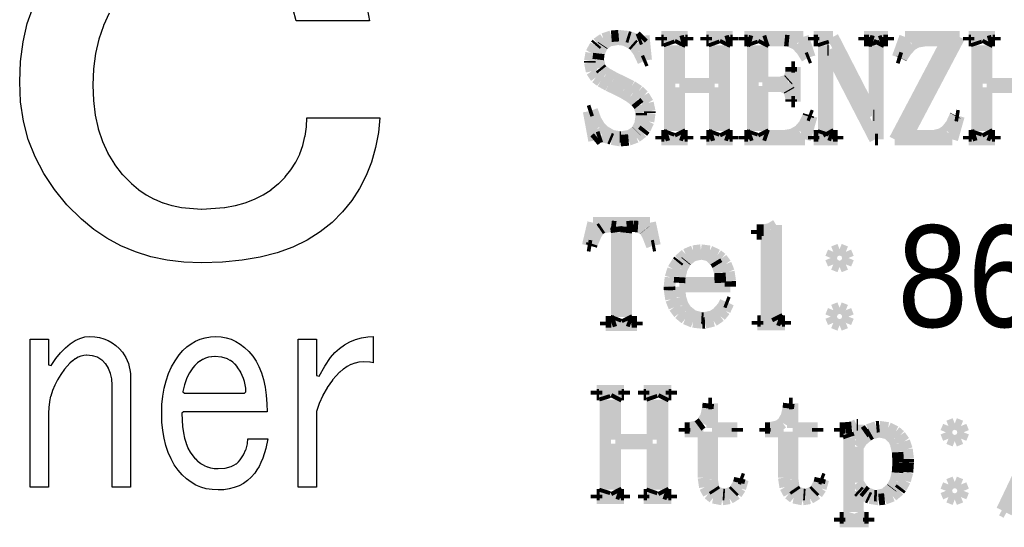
# Model space of a CAD drawing. Extents: x -38 to 372, y -82 to 205.
# Tile 24 of 34: x 336.87 to 345.57, y -74.89 to -70.41. Entities that reach past the tile are written whole.
import ezdxf

# ---------------------------------------------------------------- set-up
doc = ezdxf.new("R2010")
doc.units = 0
doc.layers.add('BOARD_GEOMETRY_DIMENSION', color=2, linetype='CONTINUOUS')

msp = doc.modelspace()

# ---------------------------------------------------------------- linework, layer by layer
at = {"layer": 'BOARD_GEOMETRY_DIMENSION'}
for points in [[(337.658456, -70.34911), (337.607656, -70.4596), (337.607148, -70.46087), (337.566508, -70.579488), (337.566, -70.580504), (337.537806, -70.706996), (337.537806, -70.707504), (337.520534, -70.842378), (337.52028, -70.843394), (337.514946, -70.985634), (337.519518, -71.121778), (337.519518, -71.122794), (337.535012, -71.250302), (337.535012, -71.251572), (337.56092, -71.370698), (337.561682, -71.372476), (337.59902, -71.482712), (337.599782, -71.48449), (337.645756, -71.587614), (337.64601, -71.589392), (337.703922, -71.685404), (337.705446, -71.686674), (337.77301, -71.774812), (337.774534, -71.776336), (337.85429, -71.855838), (337.855052, -71.8566), (337.91779, -71.909178), (337.918806, -71.910194), (337.985354, -71.954898), (337.986116, -71.955406), (338.05622, -71.993506), (338.057998, -71.994014), (338.133182, -72.025002), (338.133944, -72.025002), (338.211922, -72.050402), (338.213446, -72.050402), (338.295742, -72.067674), (338.297012, -72.067928), (338.47405, -72.08139), (338.47532, -72.08139), (338.677758, -72.067928), (338.679282, -72.067674), (338.771484, -72.050402), (338.772754, -72.050402), (338.859114, -72.025002), (338.860384, -72.025002), (338.941156, -71.994014), (338.941918, -71.993506), (339.01761, -71.955406), (339.019388, -71.954898), (339.088984, -71.910194), (339.09, -71.909432), (339.154516, -71.8566), (339.15604, -71.855838), (339.21319, -71.79818), (339.214206, -71.79691), (339.263482, -71.735188), (339.264244, -71.734172), (339.305646, -71.668132), (339.306154, -71.666608), (339.34146, -71.595488), (339.341714, -71.59371), (339.367622, -71.519796), (339.368384, -71.518526), (339.387688, -71.43877), (339.388196, -71.4375), (339.39988, -71.354188), (339.39988, -71.353172), (339.403182, -71.27621), (340.049612, -71.27621), (340.036912, -71.404988), (340.01202, -71.538592), (339.975952, -71.6661), (339.929216, -71.785988), (339.870796, -71.900288), (339.800946, -72.006206), (339.719412, -72.106536), (339.62721, -72.198738), (339.522816, -72.282812), (339.407754, -72.355202), (339.2805, -72.417686), (339.14334, -72.466708), (338.99221, -72.506586), (338.831682, -72.534272), (338.658962, -72.551036), (338.474812, -72.555608), (338.318094, -72.550274), (338.168996, -72.531986), (338.025994, -72.502014), (337.890358, -72.460104), (337.76031, -72.406002), (337.63839, -72.339708), (337.522058, -72.261984), (337.413346, -72.170798), (337.284822, -72.043798), (337.174078, -71.90867), (337.080098, -71.768208), (337.00339, -71.619872), (336.9437, -71.46544), (336.90052, -71.303134), (336.87512, -71.134478), (336.8675, -70.957694), (336.874358, -70.7771), (336.89798, -70.604634), (336.93481, -70.442328), (336.988658, -70.288912)], [(339.939122, -70.32371), (339.957156, -70.417436), (339.309456, -70.417436), (339.28431, -70.318376)]]:
    msp.add_lwpolyline(points, dxfattribs=at)
at = {"layer": 'BOARD_GEOMETRY_DIMENSION', "const_width": 0.1016}
for points in [[(341.967566, -70.617588), (342.02497, -70.576948)], [(342.071706, -70.593712), (342.019636, -70.63232)], [(342.02497, -70.576948), (342.094566, -70.554088)], [(342.152986, -70.58025), (342.071706, -70.593712)], [(342.094566, -70.554088), (342.159336, -70.549008)], [(342.21547, -70.588632), (342.152986, -70.58025)], [(342.159336, -70.549008), (342.235282, -70.55739)], [(342.281002, -70.622922), (342.21547, -70.588632)], [(342.235282, -70.55739), (342.259158, -70.564502)], [(342.259158, -70.564502), (342.328754, -70.58533)], [(342.328754, -70.58533), (342.354916, -70.574916)], [(342.354916, -70.574916), (342.380824, -70.549008)], [(342.380824, -70.549008), (342.402668, -70.765416)], [(342.535002, -70.559422), (342.768174, -70.559422)], [(342.535002, -70.590918), (342.535002, -70.559422)], [(342.556846, -70.590918), (342.535002, -70.590918)], [(342.598502, -70.601332), (342.556846, -70.590918)], [(342.747346, -70.590918), (342.709754, -70.601332)], [(342.768174, -70.590918), (342.747346, -70.590918)], [(342.768174, -70.559422), (342.768174, -70.590918)], [(342.932512, -70.559422), (343.165938, -70.559422)], [(342.932512, -70.590918), (342.932512, -70.559422)], [(342.95461, -70.590918), (342.932512, -70.590918)], [(342.996012, -70.601332), (342.95461, -70.590918)], [(343.14511, -70.590918), (343.107518, -70.601332)], [(343.165938, -70.590918), (343.14511, -70.590918)], [(343.165938, -70.559422), (343.165938, -70.590918)], [(343.270332, -70.559422), (343.789762, -70.559422)], [(343.270332, -70.590918), (343.270332, -70.559422)], [(343.29751, -70.590918), (343.270332, -70.590918)], [(343.333832, -70.601332), (343.29751, -70.590918)], [(343.477596, -70.590918), (343.445338, -70.601332)], [(343.625424, -70.590918), (343.477596, -70.590918)], [(343.664032, -70.594728), (343.625424, -70.590918)], [(343.731596, -70.628002), (343.664032, -70.594728)], [(343.789762, -70.559422), (343.848182, -70.739508)], [(343.881964, -70.559422), (344.051636, -70.559422)], [(343.881964, -70.590918), (343.881964, -70.559422)], [(343.919302, -70.590918), (343.881964, -70.590918)], [(343.962228, -70.601332), (343.919302, -70.590918)], [(344.051636, -70.559422), (344.407744, -71.253604)], [(344.32748, -70.559422), (344.539824, -70.559422)], [(344.32748, -70.590918), (344.32748, -70.559422)], [(344.370152, -70.590918), (344.32748, -70.590918)], [(344.407744, -70.601332), (344.370152, -70.590918)], [(344.497152, -70.590918), (344.46591, -70.601332)], [(344.539824, -70.590918), (344.497152, -70.590918)], [(344.539824, -70.559422), (344.539824, -70.590918)], [(344.598244, -71.465948), (345.059254, -70.590918)], [(344.624152, -70.739508), (344.688668, -70.559422)], [(344.688668, -70.559422), (345.17076, -70.559422)], [(345.17076, -70.559422), (344.709496, -71.434706)], [(344.874088, -70.590918), (344.797888, -70.604126)], [(345.059254, -70.590918), (344.874088, -70.590918)], [(345.25077, -70.559422), (345.483942, -70.559422)], [(345.25077, -70.590918), (345.25077, -70.559422)], [(345.271598, -70.590918), (345.25077, -70.590918)], [(345.31427, -70.601332), (345.271598, -70.590918)], [(345.462098, -70.590918), (345.425776, -70.601332)], [(345.483942, -70.590918), (345.462098, -70.590918)], [(345.483942, -70.559422), (345.483942, -70.590918)], [(341.916512, -70.701916), (341.954104, -70.633336)], [(341.954104, -70.633336), (341.967566, -70.617588)], [(342.015572, -70.638416), (341.98433, -70.706234)], [(342.019636, -70.63232), (342.015572, -70.638416)], [(342.296496, -70.636638), (342.281002, -70.622922)], [(342.33612, -70.692518), (342.296496, -70.636638)], [(342.609932, -70.633336), (342.598502, -70.601332)], [(342.609932, -71.392034), (342.609932, -70.633336)], [(342.709754, -70.601332), (342.69426, -70.633336)], [(342.69426, -70.633336), (342.69426, -70.972934)], [(343.007696, -70.633336), (342.996012, -70.601332)], [(343.007696, -70.972934), (343.007696, -70.633336)], [(343.107518, -70.601332), (343.092024, -70.633336)], [(343.092024, -70.633336), (343.092024, -71.392034)], [(343.344246, -70.633336), (343.333832, -70.601332)], [(343.344246, -71.392034), (343.344246, -70.633336)], [(343.445338, -70.601332), (343.42959, -70.633336)], [(343.42959, -70.633336), (343.42959, -70.96252)], [(343.778332, -70.67931), (343.731596, -70.628002)], [(343.82202, -70.749922), (343.778332, -70.67931)], [(343.972388, -70.633336), (343.962228, -70.601332)], [(343.972388, -71.392034), (343.972388, -70.633336)], [(344.003884, -70.676008), (344.003884, -71.392034)], [(344.015314, -70.676008), (344.003884, -70.676008)], [(344.423238, -71.465948), (344.015314, -70.676008)], [(344.418158, -70.633336), (344.407744, -70.601332)], [(344.418158, -71.253604), (344.418158, -70.633336)], [(344.46591, -70.601332), (344.4494, -70.633336)], [(344.4494, -70.633336), (344.4494, -71.465948)], [(344.702384, -70.67931), (344.657426, -70.74789)], [(344.752168, -70.628002), (344.702384, -70.67931)], [(344.797888, -70.604126), (344.752168, -70.628002)], [(345.324938, -70.633336), (345.31427, -70.601332)], [(345.324938, -71.392034), (345.324938, -70.633336)], [(345.425776, -70.601332), (345.409012, -70.633336)], [(345.409012, -70.633336), (345.409012, -70.972934)], [(341.904066, -70.77202), (341.916512, -70.701916)], [(341.98433, -70.706234), (341.97798, -70.760336)], [(341.97798, -70.760336), (341.996776, -70.83425)], [(342.375744, -70.776846), (342.33612, -70.692518)], [(342.402668, -70.765416), (342.375744, -70.776846)], [(343.848182, -70.739508), (343.82202, -70.749922)], [(344.65641, -70.749922), (344.624152, -70.739508)], [(344.657426, -70.74789), (344.65641, -70.749922)], [(341.904066, -70.786244), (341.904066, -70.77202)], [(341.919814, -70.864222), (341.904066, -70.786244)], [(341.996776, -70.83425), (342.010238, -70.851014)], [(342.010238, -70.851014), (342.050878, -70.882002)], [(343.68359, -70.825106), (343.715848, -70.825106)], [(343.68359, -70.866508), (343.68359, -70.825106)], [(343.715848, -70.825106), (343.715848, -71.131938)], [(341.957152, -70.919594), (341.919814, -70.864222)], [(341.999824, -70.952106), (341.957152, -70.919594)], [(342.050878, -70.882002), (342.120728, -70.92061)], [(342.120728, -70.92061), (342.195658, -70.956932)], [(343.583768, -70.96252), (343.655396, -70.942708)], [(343.655396, -70.942708), (343.662762, -70.936104)], [(343.662762, -70.936104), (343.68359, -70.866508)], [(342.066626, -70.98919), (341.999824, -70.952106)], [(342.152986, -71.030846), (342.066626, -70.98919)], [(342.19134, -71.049642), (342.152986, -71.030846)], [(342.195658, -70.956932), (342.274652, -70.99554)], [(342.274652, -70.99554), (342.337136, -71.037196)], [(342.69426, -70.972934), (343.007696, -70.972934)], [(342.69426, -71.004938), (342.69426, -71.392034)], [(343.007696, -71.004938), (342.69426, -71.004938)], [(343.007696, -71.392034), (343.007696, -71.004938)], [(343.42959, -70.96252), (343.583768, -70.96252)], [(343.42959, -70.994524), (343.42959, -71.392034)], [(343.599262, -70.994524), (343.42959, -70.994524)], [(343.662762, -71.02602), (343.599262, -70.994524)], [(343.668096, -71.035418), (343.662762, -71.02602)], [(345.409012, -70.972934), (345.722448, -70.972934)], [(345.409012, -71.004938), (345.409012, -71.392034)], [(345.722448, -71.004938), (345.409012, -71.004938)], [(342.260174, -71.090536), (342.19134, -71.049642)], [(342.312244, -71.131938), (342.260174, -71.090536)], [(342.337136, -71.037196), (342.380824, -71.079106)], [(342.380824, -71.079106), (342.418416, -71.142606)], [(343.68359, -71.11111), (343.668096, -71.035418)], [(343.68359, -71.131938), (343.68359, -71.11111)], [(342.339168, -71.165212), (342.312244, -71.131938)], [(342.359996, -71.23303), (342.339168, -71.165212)], [(342.418416, -71.142606), (342.43391, -71.217536)], [(343.715848, -71.131938), (343.68359, -71.131938)], [(341.893652, -71.217536), (341.924894, -71.207122)], [(341.941658, -71.476616), (341.893652, -71.217536)], [(341.924894, -71.207122), (341.95512, -71.291196)], [(341.95512, -71.291196), (341.992712, -71.354696)], [(342.34755, -71.333106), (342.359996, -71.252588)], [(342.359996, -71.252588), (342.359996, -71.23303)], [(342.43391, -71.23303), (342.423496, -71.307706)], [(342.43391, -71.217536), (342.43391, -71.23303)], [(343.798144, -71.3359), (343.83345, -71.26224)], [(343.864692, -71.258938), (343.806526, -71.465948)], [(343.83345, -71.26224), (343.837768, -71.248524)], [(343.837768, -71.248524), (343.864692, -71.258938)], [(344.407744, -71.253604), (344.418158, -71.253604)], [(345.096846, -71.334122), (345.132152, -71.257922)], [(345.165426, -71.258938), (345.10726, -71.465948)], [(345.132152, -71.257922), (345.134438, -71.253604)], [(345.134438, -71.253604), (345.165426, -71.258938)], [(341.992712, -71.354696), (342.031066, -71.392034)], [(342.317324, -71.392034), (342.34755, -71.333106)], [(342.392254, -71.374508), (342.37041, -71.402448)], [(342.423496, -71.307706), (342.392254, -71.374508)], [(343.75344, -71.387208), (343.798144, -71.3359)], [(345.054174, -71.387208), (345.096846, -71.334122)], [(341.9729, -71.450708), (341.941658, -71.476616)], [(342.005158, -71.44004), (341.9729, -71.450708)], [(342.079072, -71.455534), (342.005158, -71.44004)], [(342.031066, -71.392034), (342.095836, -71.430642)], [(342.098884, -71.463916), (342.079072, -71.455534)], [(342.095836, -71.430642), (342.169496, -71.44512)], [(342.17483, -71.476616), (342.098884, -71.463916)], [(342.169496, -71.44512), (342.17991, -71.44512)], [(342.17991, -71.44512), (342.258142, -71.431912)], [(342.315292, -71.44512), (342.246712, -71.47052)], [(342.258142, -71.431912), (342.316308, -71.39305)], [(342.37041, -71.402448), (342.315292, -71.44512)], [(342.316308, -71.39305), (342.317324, -71.392034)], [(342.535002, -71.434706), (342.561926, -71.434706)], [(342.535002, -71.465948), (342.535002, -71.434706)], [(342.768174, -71.465948), (342.535002, -71.465948)], [(342.561926, -71.434706), (342.598502, -71.42353)], [(342.598502, -71.42353), (342.609932, -71.392034)], [(342.69426, -71.392034), (342.709754, -71.42353)], [(342.709754, -71.42353), (342.742012, -71.434706)], [(342.742012, -71.434706), (342.768174, -71.434706)], [(342.768174, -71.434706), (342.768174, -71.465948)], [(342.932512, -71.434706), (342.95969, -71.434706)], [(342.932512, -71.465948), (342.932512, -71.434706)], [(343.165938, -71.465948), (342.932512, -71.465948)], [(342.95969, -71.434706), (342.996012, -71.42353)], [(342.996012, -71.42353), (343.007696, -71.392034)], [(343.092024, -71.392034), (343.107518, -71.42353)], [(343.107518, -71.42353), (343.139776, -71.434706)], [(343.139776, -71.434706), (343.165938, -71.434706)], [(343.165938, -71.434706), (343.165938, -71.465948)], [(343.270332, -71.434706), (343.30259, -71.434706)], [(343.270332, -71.465948), (343.270332, -71.434706)], [(343.806526, -71.465948), (343.270332, -71.465948)], [(343.30259, -71.434706), (343.333832, -71.42353)], [(343.333832, -71.42353), (343.344246, -71.392034)], [(343.42959, -71.392034), (343.445338, -71.42353)], [(343.445338, -71.42353), (343.477596, -71.434706)], [(343.477596, -71.434706), (343.61501, -71.434706)], [(343.61501, -71.434706), (343.690956, -71.422514)], [(343.690956, -71.422514), (343.75344, -71.387208)], [(343.881964, -71.434706), (343.924636, -71.434706)], [(343.881964, -71.465948), (343.881964, -71.434706)], [(344.094308, -71.465948), (343.881964, -71.465948)], [(343.924636, -71.434706), (343.962228, -71.42353)], [(343.962228, -71.42353), (343.972388, -71.392034)], [(344.003884, -71.392034), (344.020394, -71.42353)], [(344.020394, -71.42353), (344.051636, -71.434706)], [(344.051636, -71.434706), (344.094308, -71.434706)], [(344.094308, -71.434706), (344.094308, -71.465948)], [(344.4494, -71.465948), (344.423238, -71.465948)], [(345.10726, -71.465948), (344.598244, -71.465948)], [(344.709496, -71.434706), (344.937588, -71.434706)], [(344.937588, -71.434706), (345.0082, -71.418196)], [(345.0082, -71.418196), (345.054174, -71.387208)], [(345.25077, -71.434706), (345.276932, -71.434706)], [(345.25077, -71.465948), (345.25077, -71.434706)], [(345.483942, -71.465948), (345.25077, -71.465948)], [(345.276932, -71.434706), (345.31427, -71.42353)], [(345.31427, -71.42353), (345.324938, -71.392034)], [(345.409012, -71.392034), (345.425776, -71.42353)], [(345.425776, -71.42353), (345.457018, -71.434706)], [(345.457018, -71.434706), (345.483942, -71.434706)], [(345.483942, -71.434706), (345.483942, -71.465948)], [(342.246712, -71.47052), (342.17483, -71.476616)], [(341.885778, -72.4027), (341.93353, -72.201786)], [(341.93353, -72.201786), (342.437466, -72.201786)], [(342.011762, -72.246744), (341.99195, -72.260206)], [(342.093042, -72.233282), (342.011762, -72.246744)], [(342.134444, -72.238362), (342.093042, -72.233282)], [(342.141048, -72.286368), (342.134444, -72.238362)], [(342.230456, -72.238362), (342.225122, -72.291448)], [(342.288622, -72.233282), (342.230456, -72.238362)], [(342.330278, -72.23633), (342.288622, -72.233282)], [(342.389714, -72.265286), (342.330278, -72.23633)], [(342.437466, -72.201786), (342.480138, -72.4027)], [(343.496138, -72.255888), (343.551256, -72.222614)], [(343.551256, -72.222614), (343.551256, -73.100438)], [(343.551764, -72.230488), (343.551764, -73.025)], [(341.960962, -72.303894), (341.924386, -72.388222)], [(341.99195, -72.260206), (341.960962, -72.303894)], [(342.141048, -73.034652), (342.141048, -72.286368)], [(342.225122, -72.291448), (342.225122, -73.034652)], [(342.39073, -72.266556), (342.389714, -72.265286)], [(342.416638, -72.315324), (342.39073, -72.266556)], [(342.453214, -72.408034), (342.416638, -72.315324)], [(343.378536, -72.267318), (343.440004, -72.267318)], [(343.378536, -72.300592), (343.378536, -72.267318)], [(343.42324, -72.300592), (343.378536, -72.300592)], [(343.46261, -72.317356), (343.42324, -72.300592)], [(343.440004, -72.267318), (343.496138, -72.255888)], [(343.473024, -72.367394), (343.46261, -72.317356)], [(343.463626, -72.294496), (343.463626, -73.100438)], [(341.918036, -72.408034), (341.885778, -72.4027)], [(341.924386, -72.388222), (341.918036, -72.408034)], [(342.480138, -72.4027), (342.453214, -72.408034)], [(342.691466, -72.53351), (342.750648, -72.48144)], [(342.750648, -72.48144), (342.818466, -72.45223)], [(342.815418, -72.49287), (342.756998, -72.53859)], [(342.891364, -72.477122), (342.815418, -72.49287)], [(342.818466, -72.45223), (342.88603, -72.443848)], [(342.88603, -72.443848), (342.962992, -72.454262)], [(342.957912, -72.49287), (342.891364, -72.477122)], [(343.01303, -72.543924), (342.957912, -72.49287)], [(342.962992, -72.454262), (343.031826, -72.48652)], [(343.031826, -72.48652), (343.069418, -72.516746)], [(344.03284, -72.513952), (344.0557, -72.458834)], [(344.0557, -72.458834), (344.110818, -72.43699)], [(344.110818, -72.43699), (344.165936, -72.458834)], [(344.165936, -72.458834), (344.188796, -72.513952)], [(342.639396, -72.612504), (342.67902, -72.549004)], [(342.67902, -72.549004), (342.691466, -72.53351)], [(342.75268, -72.543924), (342.717374, -72.607424)], [(342.756998, -72.53859), (342.75268, -72.543924)], [(343.031826, -72.574912), (343.01303, -72.543924)], [(343.05367, -72.645778), (343.031826, -72.574912)], [(343.069418, -72.516746), (343.106756, -72.566784)], [(343.106756, -72.566784), (343.132918, -72.634348)], [(344.0557, -72.570086), (344.03284, -72.513952)], [(344.110818, -72.59193), (344.0557, -72.570086)], [(344.165936, -72.570086), (344.110818, -72.59193)], [(344.188796, -72.513952), (344.165936, -72.570086)], [(342.616536, -72.685402), (342.639396, -72.612504)], [(342.699594, -72.68337), (342.696546, -72.733408)], [(342.717374, -72.607424), (342.699594, -72.68337)], [(343.057734, -72.733408), (343.05367, -72.645778)], [(343.132918, -72.634348), (343.145364, -72.718676)], [(342.608154, -72.766682), (342.616536, -72.685402)], [(342.60917, -72.79894), (342.608154, -72.766682)], [(342.696546, -72.733408), (343.057734, -72.733408)], [(343.14638, -72.766682), (342.696546, -72.766682)], [(342.696546, -72.766682), (342.703912, -72.859138)], [(343.145364, -72.718676), (343.14638, -72.766682)], [(342.621616, -72.879966), (342.60917, -72.79894)], [(342.703912, -72.859138), (342.725756, -72.930004)], [(342.64981, -72.9488), (342.621616, -72.879966)], [(342.725756, -72.930004), (342.758014, -72.976994)], [(343.029794, -72.999854), (343.081864, -72.94245)], [(343.081864, -72.94245), (343.102692, -72.899778)], [(343.129616, -72.910192), (343.098374, -72.97801)], [(343.102692, -72.899778), (343.129616, -72.910192)], [(342.691466, -73.004934), (342.64981, -72.9488)], [(342.7476, -73.050908), (342.691466, -73.004934)], [(342.758014, -72.976994), (342.81618, -73.02373)], [(342.81618, -73.02373), (342.890094, -73.043542)], [(342.907874, -73.044558), (342.98509, -73.02881)], [(342.98509, -73.02881), (343.029794, -72.999854)], [(343.057734, -73.028048), (342.997536, -73.06945)], [(343.098374, -72.97801), (343.057734, -73.028048)], [(343.551764, -73.025), (343.568274, -73.058274)], [(344.03284, -73.03135), (344.0557, -72.975216)], [(344.0557, -73.086468), (344.03284, -73.03135)], [(344.0557, -72.975216), (344.110818, -72.953118)], [(344.110818, -72.953118), (344.165936, -72.975216)], [(344.165936, -72.975216), (344.188796, -73.03135)], [(344.188796, -73.03135), (344.165936, -73.086468)], [(342.045036, -73.077324), (342.093042, -73.077324)], [(342.045036, -73.108566), (342.045036, -73.077324)], [(342.32088, -73.108566), (342.045036, -73.108566)], [(342.093042, -73.077324), (342.129364, -73.065894)], [(342.129364, -73.065894), (342.141048, -73.034652)], [(342.225122, -73.034652), (342.240616, -73.065894)], [(342.240616, -73.065894), (342.273128, -73.077324)], [(342.273128, -73.077324), (342.32088, -73.077324)], [(342.32088, -73.077324), (342.32088, -73.108566)], [(342.81618, -73.078848), (342.7476, -73.050908)], [(342.896444, -73.088246), (342.81618, -73.078848)], [(342.890094, -73.043542), (342.907874, -73.044558)], [(342.92159, -73.08723), (342.896444, -73.088246)], [(342.997536, -73.06945), (342.92159, -73.08723)], [(343.38514, -73.069704), (343.41308, -73.069704)], [(343.38514, -73.102978), (343.38514, -73.069704)], [(343.629742, -73.102978), (343.38514, -73.102978)], [(343.41308, -73.069704), (343.451688, -73.058274)], [(343.568274, -73.058274), (343.601548, -73.069704)], [(343.601548, -73.069704), (343.629742, -73.069704)], [(343.629742, -73.069704), (343.629742, -73.102978)], [(344.110818, -73.108312), (344.0557, -73.086468)], [(344.165936, -73.086468), (344.110818, -73.108312)], [(346.110814, -73.554336), (345.544902, -74.743056)], [(345.584018, -74.7649), (346.150692, -73.57618)], [(341.963756, -73.687432), (342.207342, -73.687432)], [(341.963756, -73.720706), (341.963756, -73.687432)], [(341.9856, -73.720706), (341.963756, -73.720706)], [(342.030304, -73.73239), (341.9856, -73.720706)], [(342.185498, -73.720706), (342.147144, -73.73239)], [(342.207342, -73.720706), (342.185498, -73.720706)], [(342.207342, -73.687432), (342.207342, -73.720706)], [(342.380316, -73.687432), (342.624918, -73.687432)], [(342.380316, -73.720706), (342.380316, -73.687432)], [(342.40216, -73.720706), (342.380316, -73.720706)], [(342.44661, -73.73239), (342.40216, -73.720706)], [(342.601804, -73.720706), (342.56345, -73.73239)], [(342.624918, -73.720706), (342.601804, -73.720706)], [(342.624918, -73.687432), (342.624918, -73.720706)], [(342.040718, -73.765664), (342.030304, -73.73239)], [(342.040718, -74.559922), (342.040718, -73.765664)], [(342.147144, -73.73239), (342.13038, -73.765664)], [(342.13038, -73.765664), (342.13038, -74.120502)], [(342.458294, -73.765664), (342.44661, -73.73239)], [(342.458294, -74.120502), (342.458294, -73.765664)], [(342.56345, -73.73239), (342.54694, -73.765664)], [(342.54694, -73.765664), (342.54694, -74.559922)], [(342.946482, -73.842626), (342.951816, -73.798938)], [(342.951816, -73.798938), (342.98509, -73.798938)], [(342.98509, -73.798938), (342.98509, -74.015346)], [(343.657428, -73.842626), (343.662762, -73.798938)], [(343.662762, -73.798938), (343.696036, -73.798938)], [(343.696036, -73.798938), (343.696036, -74.015346)], [(342.930988, -73.912476), (342.946482, -73.842626)], [(343.641934, -73.912476), (343.657428, -73.842626)], [(342.860122, -73.99782), (342.896444, -73.970642)], [(342.896444, -73.970642), (342.930988, -73.912476)], [(343.570814, -73.99782), (343.607644, -73.970642)], [(343.607644, -73.970642), (343.641934, -73.912476)], [(344.217498, -74.010266), (344.262202, -73.987406)], [(344.262202, -73.987406), (344.273632, -73.987406)], [(344.273632, -73.987406), (344.273632, -74.115422)], [(345.073224, -73.998836), (345.128342, -73.976992)], [(345.128342, -73.976992), (345.18346, -73.998836)], [(342.741504, -74.015346), (342.785192, -74.015346)], [(342.741504, -74.04862), (342.741504, -74.015346)], [(342.908128, -74.04862), (342.741504, -74.04862)], [(342.785192, -74.015346), (342.860122, -73.99782)], [(342.908128, -74.455782), (342.908128, -74.04862)], [(342.98509, -74.015346), (343.207848, -74.015346)], [(342.98509, -74.04862), (342.98509, -74.47026)], [(343.207848, -74.04862), (342.98509, -74.04862)], [(343.207848, -74.015346), (343.207848, -74.04862)], [(343.451434, -74.015346), (343.496138, -74.015346)], [(343.451434, -74.04862), (343.451434, -74.015346)], [(343.617804, -74.04862), (343.451434, -74.04862)], [(343.496138, -74.015346), (343.570814, -73.99782)], [(343.617804, -74.455782), (343.617804, -74.04862)], [(343.696036, -74.015346), (343.917778, -74.015346)], [(343.696036, -74.04862), (343.696036, -74.47026)], [(343.917778, -74.04862), (343.696036, -74.04862)], [(343.917778, -74.015346), (343.917778, -74.04862)], [(344.112342, -74.015346), (344.16238, -74.015346)], [(344.112342, -74.04862), (344.112342, -74.015346)], [(344.145616, -74.04862), (344.112342, -74.04862)], [(344.184224, -74.065384), (344.145616, -74.04862)], [(344.16238, -74.015346), (344.217498, -74.010266)], [(344.195654, -74.098658), (344.184224, -74.065384)], [(344.273632, -74.115422), (344.327988, -74.055986)], [(344.327988, -74.055986), (344.362278, -74.03211)], [(344.362278, -74.03211), (344.435176, -74.006202)], [(344.389202, -74.0664), (344.362278, -74.081894)], [(344.4621, -74.04862), (344.389202, -74.0664)], [(344.435176, -74.006202), (344.4621, -74.003916)], [(344.4621, -74.003916), (344.540332, -74.015346)], [(344.534998, -74.065384), (344.4621, -74.04862)], [(344.590116, -74.115422), (344.534998, -74.065384)], [(344.540332, -74.015346), (344.60688, -74.047604)], [(344.60688, -74.047604), (344.645488, -74.081894)], [(345.05011, -74.053954), (345.073224, -73.998836)], [(345.073224, -74.110088), (345.05011, -74.053954)], [(345.18346, -73.998836), (345.20632, -74.053954)], [(345.20632, -74.053954), (345.18346, -74.110088)], [(342.13038, -74.120502), (342.458294, -74.120502)], [(342.13038, -74.153776), (342.13038, -74.559922)], [(342.458294, -74.153776), (342.13038, -74.153776)], [(342.458294, -74.559922), (342.458294, -74.153776)], [(344.195654, -74.75982), (344.195654, -74.098658)], [(344.308176, -74.128884), (344.273632, -74.18197)], [(344.362278, -74.081894), (344.308176, -74.128884)], [(344.60688, -74.156062), (344.590116, -74.115422)], [(344.623644, -74.229976), (344.60688, -74.156062)], [(344.645488, -74.081894), (344.682826, -74.134218)], [(344.682826, -74.134218), (344.706702, -74.203814)], [(345.128342, -74.131932), (345.073224, -74.110088)], [(345.18346, -74.110088), (345.128342, -74.131932)], [(344.273632, -74.18197), (344.273632, -74.498454)], [(344.628724, -74.3204), (344.623644, -74.229976)], [(344.706702, -74.203814), (344.717116, -74.290174)], [(344.622628, -74.411078), (344.628724, -74.3204)], [(344.717116, -74.3204), (344.71102, -74.40676)], [(344.717116, -74.290174), (344.717116, -74.3204)], [(344.603832, -74.486008), (344.622628, -74.411078)], [(344.71102, -74.40676), (344.690192, -74.48169)], [(342.92032, -74.539094), (342.908128, -74.455782)], [(342.98509, -74.47026), (342.998552, -74.554588)], [(343.184988, -74.565002), (343.220294, -74.49947)], [(343.220294, -74.49947), (343.229692, -74.459846)], [(343.229692, -74.459846), (343.257632, -74.47026)], [(343.257632, -74.47026), (343.234518, -74.548492)], [(343.630504, -74.539094), (343.617804, -74.455782)], [(343.696036, -74.47026), (343.709498, -74.554588)], [(343.895934, -74.565002), (343.93124, -74.49947)], [(343.93124, -74.49947), (343.940638, -74.459846)], [(343.940638, -74.459846), (343.967816, -74.47026)], [(343.967816, -74.47026), (343.945718, -74.548492)], [(344.273632, -74.498454), (344.31859, -74.566018)], [(344.573606, -74.543158), (344.603832, -74.486008)], [(344.690192, -74.48169), (344.655902, -74.544174)], [(345.073224, -74.515218), (345.128342, -74.49312)], [(345.128342, -74.49312), (345.18346, -74.515218)], [(341.990934, -74.604626), (342.030304, -74.593196)], [(342.030304, -74.593196), (342.040718, -74.559922)], [(342.13038, -74.559922), (342.147144, -74.593196)], [(342.147144, -74.593196), (342.180418, -74.604626)], [(342.408256, -74.604626), (342.44661, -74.593196)], [(342.44661, -74.593196), (342.458294, -74.559922)], [(342.54694, -74.559922), (342.56345, -74.593196)], [(342.56345, -74.593196), (342.596724, -74.604626)], [(342.951816, -74.598276), (342.92032, -74.539094)], [(342.994488, -74.63282), (342.951816, -74.598276)], [(342.998552, -74.554588), (343.01303, -74.576432)], [(343.01303, -74.576432), (343.080848, -74.60361)], [(343.096342, -74.604626), (343.168224, -74.581766)], [(343.201498, -74.598276), (343.139014, -74.6379)], [(343.168224, -74.581766), (343.184988, -74.565002)], [(343.234518, -74.548492), (343.201498, -74.598276)], [(343.662762, -74.598276), (343.630504, -74.539094)], [(343.705434, -74.63282), (343.662762, -74.598276)], [(343.709498, -74.554588), (343.72423, -74.576432)], [(343.72423, -74.576432), (343.791794, -74.60361)], [(343.807542, -74.604626), (343.878916, -74.581766)], [(343.912444, -74.598276), (343.848944, -74.6379)], [(343.878916, -74.581766), (343.895934, -74.565002)], [(343.945718, -74.548492), (343.912444, -74.598276)], [(344.273632, -74.571352), (344.273632, -74.75982)], [(344.290396, -74.586846), (344.273632, -74.571352)], [(344.356944, -74.62647), (344.290396, -74.586846)], [(344.31859, -74.566018), (344.345514, -74.588116)], [(344.345514, -74.588116), (344.41638, -74.614024)], [(344.440256, -74.61504), (344.510106, -74.598276)], [(344.510106, -74.598276), (344.570304, -74.547476)], [(344.570304, -74.547476), (344.573606, -74.543158)], [(344.640154, -74.565002), (344.578686, -74.616056)], [(344.655902, -74.544174), (344.640154, -74.565002)], [(345.05011, -74.571352), (345.073224, -74.515218)], [(345.073224, -74.62647), (345.05011, -74.571352)], [(345.18346, -74.515218), (345.20632, -74.571352)], [(345.20632, -74.571352), (345.18346, -74.62647)], [(341.963756, -74.604626), (341.990934, -74.604626)], [(341.963756, -74.6379), (341.963756, -74.604626)], [(342.207342, -74.6379), (341.963756, -74.6379)], [(342.180418, -74.604626), (342.207342, -74.604626)], [(342.207342, -74.604626), (342.207342, -74.6379)], [(342.380316, -74.604626), (342.408256, -74.604626)], [(342.380316, -74.6379), (342.380316, -74.604626)], [(342.624918, -74.6379), (342.380316, -74.6379)], [(342.596724, -74.604626), (342.624918, -74.604626)], [(342.624918, -74.604626), (342.624918, -74.6379)], [(343.074498, -74.648314), (342.994488, -74.63282)], [(343.139014, -74.6379), (343.074498, -74.648314)], [(343.080848, -74.60361), (343.096342, -74.604626)], [(343.784428, -74.648314), (343.705434, -74.63282)], [(343.848944, -74.6379), (343.784428, -74.648314)], [(343.791794, -74.60361), (343.807542, -74.604626)], [(344.376756, -74.635868), (344.356944, -74.62647)], [(344.45702, -74.648314), (344.376756, -74.635868)], [(344.41638, -74.614024), (344.440256, -74.61504)], [(344.50909, -74.64298), (344.45702, -74.648314)], [(344.578686, -74.616056), (344.50909, -74.64298)], [(345.128342, -74.648314), (345.073224, -74.62647)], [(345.18346, -74.62647), (345.128342, -74.648314)], [(344.184224, -74.798174), (344.195654, -74.75982)], [(344.273632, -74.75982), (344.290396, -74.798174)], [(345.544902, -74.743056), (345.584018, -74.7649)], [(344.112342, -74.809604), (344.145616, -74.809604)], [(344.112342, -74.842878), (344.112342, -74.809604)], [(344.367358, -74.842878), (344.112342, -74.842878)], [(344.145616, -74.809604), (344.184224, -74.798174)], [(344.290396, -74.798174), (344.329004, -74.809604)], [(344.329004, -74.809604), (344.367358, -74.809604)], [(344.367358, -74.809604), (344.367358, -74.842878)]]:
    msp.add_lwpolyline(points, dxfattribs=at)
at = {"layer": 'BOARD_GEOMETRY_DIMENSION'}
for points in [[(336.960718, -74.539602), (336.960718, -73.231502), (337.121754, -73.231502), (337.121754, -73.4568), (337.144614, -73.463912), (337.186016, -73.403206), (337.228434, -73.351136), (337.270852, -73.307194), (337.313778, -73.270872), (337.35645, -73.24344), (337.399122, -73.223628), (337.44281, -73.21169), (337.48726, -73.20788), (337.530948, -73.209912), (337.572604, -73.21677), (337.61172, -73.227692), (337.648804, -73.242678), (337.683348, -73.262236), (337.71586, -73.285604), (337.746086, -73.313798), (337.774534, -73.345802), (337.791298, -73.36917), (337.805014, -73.393808), (337.81746, -73.419716), (337.82762, -73.446386), (337.836002, -73.474326), (337.84159, -73.503028), (337.845146, -73.533), (337.846162, -73.564496), (337.846162, -74.539602), (337.685634, -74.539602), (337.685634, -73.6346), (337.682078, -73.5838), (337.681316, -73.581514), (337.671156, -73.535032), (337.670902, -73.533), (337.653122, -73.490582), (337.65236, -73.488296), (337.627722, -73.450196), (337.626452, -73.44791), (337.59521, -73.417176), (337.593178, -73.415398), (337.556856, -73.392792), (337.553808, -73.391014), (337.51139, -73.377806), (337.50885, -73.377298), (337.46059, -73.37298), (337.458304, -73.37298), (337.43519, -73.375012), (337.433158, -73.375012), (337.410044, -73.3806), (337.408012, -73.381108), (337.384898, -73.390506), (337.38312, -73.391014), (337.36026, -73.404476), (337.35899, -73.405238), (337.335622, -73.422002), (337.33486, -73.42251), (337.311492, -73.443592), (337.310222, -73.4441), (337.264502, -73.49617), (337.263486, -73.49744), (337.230212, -73.542398), (337.229958, -73.543414), (337.20151, -73.589388), (337.201256, -73.589896), (337.17738, -73.636886), (337.176618, -73.637394), (337.157314, -73.684638), (337.15706, -73.6854), (337.141312, -73.733406), (337.141058, -73.73493), (337.130644, -73.78319), (337.13039, -73.784206), (337.12404, -73.83399), (337.12404, -73.835006), (337.121754, -73.885298), (337.121754, -74.539602)], [(338.620354, -74.563478), (338.56676, -74.560684), (338.516214, -74.552302), (338.468716, -74.539602), (338.423758, -74.520298), (338.381086, -74.495914), (338.340954, -74.466196), (338.303108, -74.43089), (338.268056, -74.389488), (338.233512, -74.341482), (338.204302, -74.288396), (338.179156, -74.2315), (338.158836, -74.170794), (338.14258, -74.10577), (338.131404, -74.036936), (338.124292, -73.963784), (338.12226, -73.885806), (338.124546, -73.80859), (338.131658, -73.733914), (338.144104, -73.664572), (338.160614, -73.59777), (338.182712, -73.53554), (338.209382, -73.476104), (338.240624, -73.421494), (338.277454, -73.369678), (338.309712, -73.332086), (338.34451, -73.298812), (338.382102, -73.27138), (338.421218, -73.248012), (338.46262, -73.230994), (338.506816, -73.218294), (338.553044, -73.210674), (338.601558, -73.20788), (338.648294, -73.210674), (338.692744, -73.218802), (338.735162, -73.23201), (338.77631, -73.250806), (338.816442, -73.275698), (338.854542, -73.304908), (338.89061, -73.340214), (338.925916, -73.381108), (338.95538, -73.424796), (338.981288, -73.47331), (339.003132, -73.528682), (339.020912, -73.588372), (339.035136, -73.654412), (339.045296, -73.72604), (339.051392, -73.803002), (339.052916, -73.873106), (338.31403, -73.873106), (338.30133, -73.885806), (338.3026, -73.946512), (338.302854, -73.947528), (338.30641, -74.003408), (338.306918, -74.004678), (338.314284, -74.057002), (338.314284, -74.05751), (338.324698, -74.10577), (338.324952, -74.106786), (338.337652, -74.151236), (338.33816, -74.151998), (338.354162, -74.192384), (338.354416, -74.1934), (338.373212, -74.229214), (338.374482, -74.230738), (338.395818, -74.262234), (338.397088, -74.262996), (338.418678, -74.288396), (338.419694, -74.288904), (338.442554, -74.311002), (338.443316, -74.31151), (338.468208, -74.330306), (338.469478, -74.331576), (338.495386, -74.3458), (338.496656, -74.34707), (338.524088, -74.3585), (338.525358, -74.359008), (338.554314, -74.367898), (338.556092, -74.367898), (338.58581, -74.372978), (338.587588, -74.372978), (338.619846, -74.374502), (338.621116, -74.374502), (338.681314, -74.370184), (338.683854, -74.36993), (338.734908, -74.356214), (338.736686, -74.355706), (338.758784, -74.3458), (338.760562, -74.345292), (338.78012, -74.332592), (338.781644, -74.33183), (338.798662, -74.317098), (338.80044, -74.316082), (338.81568, -74.29881), (338.816696, -74.29754), (338.84489, -74.254106), (338.84616, -74.252582), (338.865718, -74.2061), (338.866988, -74.203814), (338.87918, -74.1553), (338.879434, -74.153014), (338.882736, -74.112882), (339.05952, -74.112882), (339.041486, -74.19721), (339.014562, -74.28357), (338.998814, -74.320908), (338.982304, -74.355198), (338.963762, -74.38644), (338.944458, -74.413872), (338.913216, -74.449432), (338.88045, -74.479404), (338.84362, -74.505312), (338.805012, -74.526394), (338.763356, -74.542396), (338.718652, -74.554334), (338.671154, -74.561192)], [(339.329014, -74.539602), (339.329014, -73.231502), (339.49005, -73.231502), (339.49005, -73.552304), (339.513418, -73.5584), (339.561932, -73.4695), (339.61451, -73.3933), (339.652356, -73.349612), (339.693504, -73.312274), (339.737192, -73.28027), (339.784182, -73.254108), (339.833712, -73.234296), (339.88756, -73.21931), (339.944202, -73.210928), (339.991446, -73.208388), (339.991446, -73.441306), (339.96249, -73.43521), (339.960458, -73.43521), (339.902546, -73.431908), (339.900514, -73.431908), (339.865716, -73.434702), (339.864446, -73.434702), (339.830156, -73.441814), (339.828886, -73.44283), (339.795358, -73.454514), (339.793834, -73.455784), (339.760814, -73.472294), (339.760052, -73.472802), (339.72754, -73.4949), (339.726016, -73.495408), (339.69452, -73.522586), (339.693758, -73.523094), (339.662516, -73.555098), (339.662262, -73.555606), (339.63229, -73.591674), (339.631782, -73.59269), (339.584284, -73.658984), (339.583522, -73.66), (339.54466, -73.72731), (339.544406, -73.728834), (339.513418, -73.79843), (339.51291, -73.7997), (339.490558, -73.869804), (339.49005, -73.873614), (339.49005, -74.539602)], [(338.32292, -73.708006), (338.852256, -73.708006), (338.864956, -73.695306), (338.864956, -73.694798), (338.86394, -73.665588), (338.86394, -73.664572), (338.860384, -73.63587), (338.86013, -73.6346), (338.854288, -73.606406), (338.854034, -73.605898), (338.84616, -73.578212), (338.845398, -73.577196), (338.822284, -73.524872), (338.821014, -73.523094), (338.788756, -73.474072), (338.78774, -73.472294), (338.770214, -73.45299), (338.769452, -73.452482), (338.750656, -73.43521), (338.749386, -73.434194), (338.728558, -73.419716), (338.727288, -73.4187), (338.70519, -73.40727), (338.702904, -73.406), (338.652612, -73.390506), (338.649818, -73.389998), (338.593938, -73.38441), (338.591906, -73.38441), (338.563712, -73.386188), (338.56295, -73.386696), (338.536788, -73.390506), (338.53501, -73.391014), (338.50961, -73.398888), (338.508848, -73.399396), (338.484718, -73.40981), (338.483702, -73.410572), (338.460842, -73.424288), (338.459318, -73.424796), (338.438236, -73.441306), (338.436712, -73.441814), (338.4169, -73.461372), (338.416138, -73.462388), (338.397088, -73.48474), (338.395818, -73.485502), (338.366354, -73.529698), (338.341462, -73.579736), (338.341208, -73.581006), (338.32292, -73.634092), (338.322412, -73.63587), (338.31022, -73.692512), (338.31022, -73.695306)]]:
    msp.add_lwpolyline(points, close=True, dxfattribs=at)

# ---------------------------------------------------------------- texts
at = {"layer": 'BOARD_GEOMETRY_DIMENSION', "width": 0.927745}
msp.add_text('86-755-88852189', height=0.899922, dxfattribs=at).set_placement((344.622374, -73.124314))

doc.saveas('drawing.dxf')
